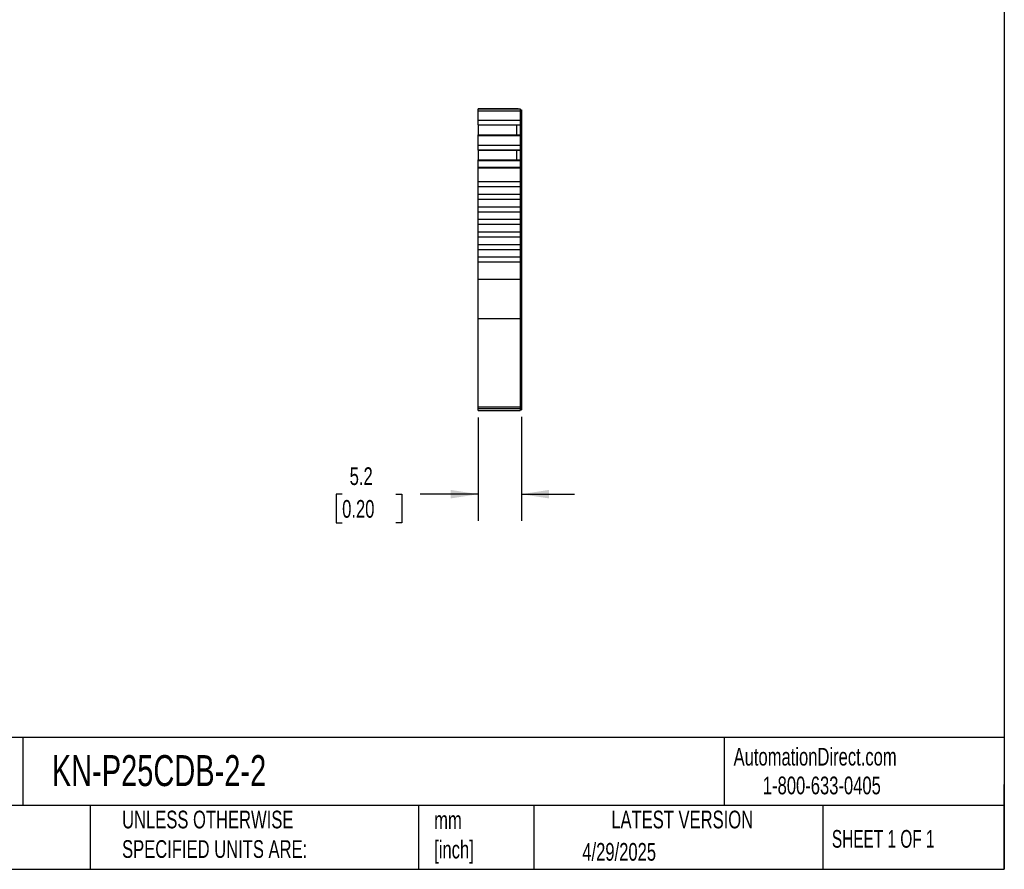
# Model space of a CAD drawing. Header units: millimetres. Extents: x 6 to 273, y 6 to 210.
# Tile 2 of 4: x 155 to 273, y 6 to 108. Entities that reach past the tile are written whole.
import ezdxf

# ---------------------------------------------------------------- set-up
doc = ezdxf.new("R2010")
doc.units = ezdxf.units.MM
doc.linetypes.add('SLD-Solid', pattern=[0])
doc.layers.add('DIMENSIONS', color=140, linetype='SLD-Solid', lineweight=25)
doc.layers.add('TEXT', color=140, linetype='SLD-Solid', lineweight=25)
doc.styles.add('SLDTEXTSTYLE0', font='TXT', dxfattribs={"width": 0.7})
doc.styles.add('SLDTEXTSTYLE1', font='TXT', dxfattribs={"width": 0.65})
doc.dimstyles.new('SLDDIMSTYLE1', dxfattribs={"dimtxt": 2.158008, "dimasz": 3.302, "dimexe": 0, "dimexo": 0.0625, "dimgap": 0.539502, "dimtad": 0, "dimtih": 1, "dimtoh": 1, "dimrnd": 1e-09, "dimzin": 12, "dimdsep": 46, "dimtxsty": 'SLDTEXTSTYLE0', "dimsah": 1, "dimcen": 0.09, "dimadec": 0, "dimazin": 3, "dimtfac": 1, "dimtmove": 0, "dimatfit": 0, "dimfxl": 0, "dimfrac": 2, "dimtolj": 1, "dimtzin": 12, "dimarcsym": 0})

# ---------------------------------------------------------------- blocks, each defined once
blk = doc.blocks.new('_D_3')
at = {"layer": 'DIMENSIONS'}
for p, q in [((210.18, 60.37), (210.18, 48.03)), ((215.33, 60.46), (215.33, 48.03)), ((193.91, 51.21), (193.19, 51.21)), ((193.19, 51.21), (193.19, 47.78)), ((200.32, 51.21), (201.05, 51.21)), ((201.05, 51.21), (201.05, 47.78)), ((210.18, 51.21), (203.25, 51.21)), ((215.33, 51.21), (221.68, 51.21)), ((193.19, 47.78), (193.91, 47.78)), ((201.05, 47.78), (200.32, 47.78))]:
    blk.add_line(p, q, dxfattribs=at)
for points in [[(210.18, 51.21), (206.88, 51.72), (206.88, 50.7)], [(215.33, 51.21), (218.63, 50.7), (218.63, 51.72)]]:
    blk.add_solid(points, dxfattribs=at)
at = {"layer": 'DIMENSIONS', "char_height": 2.117, "attachment_point": 1, "style": 'SLDTEXTSTYLE0'}
for s, insert in [('5.2', (194.81, 54.42)), ('0.20', (193.91, 50.51))]:
    blk.add_mtext(s, dxfattribs=dict(at, insert=insert))

msp = doc.modelspace()

# ---------------------------------------------------------------- linework, layer by layer
for p, q in [((210.18, 97.282), (215.18, 97.282)), ((210.18, 97.06), (210.18, 97.282)), ((210.18, 97.282), (210.574, 97.282)), ((210.574, 97.282), (210.18, 97.282)), ((210.18, 97.282), (210.574, 97.282)), ((210.574, 97.282), (210.18, 97.282)), ((210.18, 97.282), (211.055, 97.282)), ((210.18, 97.06), (215.18, 97.06)), ((210.18, 95.934), (210.18, 97.06)), ((211.055, 97.282), (210.48, 97.282)), ((211.055, 97.282), (210.48, 97.282)), ((210.48, 97.282), (210.48, 97.282)), ((211.055, 97.282), (210.574, 97.282)), ((210.68, 97.282), (210.98, 97.282)), ((210.98, 97.282), (210.68, 97.282)), ((210.68, 97.282), (210.68, 97.282)), ((210.68, 97.282), (210.98, 97.282)), ((210.98, 97.282), (210.68, 97.282)), ((210.68, 97.282), (210.68, 97.282)), ((210.78, 97.282), (210.78, 97.282)), ((210.78, 97.282), (210.78, 97.282)), ((210.98, 97.282), (210.98, 97.282)), ((211.055, 97.282), (210.98, 97.282)), ((210.98, 97.282), (210.98, 97.282)), ((210.98, 97.282), (210.98, 97.282)), ((211.055, 97.282), (210.98, 97.282)), ((210.98, 97.282), (210.98, 97.282)), ((211.055, 97.282), (210.981, 97.282)), ((210.981, 97.282), (211.055, 97.282)), ((214.529, 97.282), (210.981, 97.282)), ((210.981, 97.282), (214.529, 97.282)), ((214.33, 97.282), (211.18, 97.282)), ((214.455, 97.282), (215.18, 97.282)), ((214.53, 97.282), (214.455, 97.282)), ((214.53, 97.282), (214.455, 97.282)), ((214.529, 97.282), (214.455, 97.282)), ((214.455, 97.282), (214.529, 97.282)), ((214.68, 97.282), (214.455, 97.282)), ((214.68, 97.282), (214.455, 97.282)), ((214.53, 97.282), (214.53, 97.282)), ((214.83, 97.282), (214.53, 97.282)), ((214.83, 97.282), (214.53, 97.282)), ((214.53, 97.282), (214.53, 97.282)), ((214.53, 97.282), (214.53, 97.282)), ((214.83, 97.282), (214.53, 97.282)), ((214.83, 97.282), (214.53, 97.282)), ((214.53, 97.282), (214.53, 97.282)), ((214.68, 97.282), (214.68, 97.282)), ((214.73, 97.282), (214.73, 97.282)), ((214.73, 97.282), (214.73, 97.282)), ((214.83, 97.282), (214.83, 97.282)), ((214.83, 97.282), (214.83, 97.282)), ((214.93, 97.282), (214.93, 97.282)), ((214.93, 97.282), (214.93, 97.282)), ((215.18, 97.282), (215.18, 97.06)), ((215.18, 97.182), (215.33, 97.182)), ((215.18, 97.182), (215.33, 97.182)), ((215.18, 97.06), (215.18, 95.934)), ((215.18, 97.034), (215.33, 97.034)), ((215.33, 97.182), (215.33, 97.034)), ((215.33, 97.034), (215.33, 95.977)), ((210.18, 95.934), (215.18, 95.934)), ((210.18, 95.375), (210.18, 95.934)), ((210.18, 95.375), (215.18, 95.375)), ((210.18, 95.359), (210.18, 95.375)), ((210.18, 95.359), (210.18, 94.168)), ((210.18, 95.359), (214.73, 95.359)), ((214.73, 95.359), (215.18, 95.359)), ((214.73, 95.359), (214.73, 94.168)), ((215.18, 95.977), (215.33, 95.977)), ((215.18, 95.934), (215.18, 95.375)), ((215.18, 95.467), (215.33, 95.467)), ((215.18, 95.43), (215.33, 95.43)), ((215.18, 95.375), (215.18, 95.359)), ((215.18, 95.359), (215.18, 94.168)), ((215.33, 95.977), (215.33, 95.467)), ((215.33, 95.467), (215.33, 95.43)), ((215.33, 95.43), (215.33, 94.067)), ((210.18, 94.168), (215.18, 94.168)), ((210.18, 94.098), (210.18, 94.168)), ((215.18, 94.168), (215.18, 94.098)), ((210.18, 94.098), (215.18, 94.098)), ((210.18, 92.94), (210.18, 94.098)), ((215.18, 94.098), (215.18, 92.94)), ((215.18, 94.067), (215.33, 94.067)), ((215.18, 94.003), (215.33, 94.003)), ((215.18, 92.983), (215.33, 92.983)), ((215.33, 94.067), (215.33, 94.003)), ((215.33, 94.003), (215.33, 92.983)), ((215.33, 92.983), (215.33, 92.473)), ((210.18, 92.94), (215.18, 92.94)), ((210.18, 92.381), (210.18, 92.94)), ((210.18, 92.381), (215.18, 92.381)), ((210.18, 92.365), (210.18, 92.381)), ((210.18, 92.365), (210.18, 91.174)), ((210.18, 92.365), (214.73, 92.365)), ((214.73, 92.365), (215.18, 92.365)), ((214.73, 92.365), (214.73, 91.174)), ((215.18, 92.94), (215.18, 92.381)), ((215.18, 92.473), (215.33, 92.473)), ((215.18, 92.436), (215.33, 92.436)), ((215.18, 92.381), (215.18, 92.365)), ((215.18, 92.365), (215.18, 91.174)), ((215.33, 92.473), (215.33, 92.436)), ((215.33, 92.436), (215.33, 91.073)), ((210.18, 91.174), (215.18, 91.174)), ((210.18, 91.104), (210.18, 91.174)), ((210.18, 91.104), (215.18, 91.104)), ((210.18, 90.331), (210.18, 91.104)), ((215.18, 91.174), (215.18, 91.104)), ((215.18, 91.104), (215.18, 90.331)), ((215.18, 91.073), (215.33, 91.073)), ((215.18, 91.01), (215.33, 91.01)), ((215.33, 91.073), (215.33, 91.01)), ((215.33, 91.01), (215.33, 90.305)), ((210.18, 90.331), (215.18, 90.331)), ((210.18, 90.253), (210.18, 90.331)), ((210.18, 90.253), (215.18, 90.253)), ((210.18, 88.582), (210.18, 90.253)), ((215.18, 90.331), (215.18, 90.253)), ((215.18, 90.305), (215.33, 90.305)), ((215.18, 90.253), (215.18, 88.582)), ((215.18, 90.253), (215.33, 90.253)), ((215.33, 90.305), (215.33, 90.253)), ((215.33, 90.253), (215.33, 76.921)), ((210.18, 88.582), (215.18, 88.582)), ((210.18, 87.982), (210.18, 88.582)), ((215.18, 88.582), (215.18, 87.982)), ((210.18, 87.982), (215.18, 87.982)), ((210.18, 87.082), (210.18, 87.982)), ((215.18, 87.982), (215.18, 87.082)), ((210.18, 87.082), (215.18, 87.082)), ((210.18, 86.482), (210.18, 87.082)), ((210.18, 86.482), (215.18, 86.482)), ((210.18, 85.582), (210.18, 86.482)), ((215.18, 87.082), (215.18, 86.482)), ((215.18, 86.482), (215.18, 85.582)), ((210.18, 84.982), (210.18, 85.582)), ((210.18, 85.582), (215.18, 85.582)), ((210.18, 84.982), (215.18, 84.982)), ((210.18, 84.082), (210.18, 84.982)), ((215.18, 85.582), (215.18, 84.982)), ((215.18, 84.982), (215.18, 84.082)), ((210.18, 84.082), (215.18, 84.082)), ((210.18, 83.482), (210.18, 84.082)), ((215.18, 84.082), (215.18, 83.482)), ((210.18, 83.482), (215.18, 83.482)), ((210.18, 82.582), (210.18, 83.482)), ((210.18, 82.582), (215.18, 82.582)), ((210.18, 81.982), (210.18, 82.582)), ((215.18, 83.482), (215.18, 82.582)), ((215.18, 82.582), (215.18, 81.982)), ((210.18, 81.982), (215.18, 81.982)), ((210.18, 81.082), (210.18, 81.982)), ((215.18, 81.982), (215.18, 81.082)), ((210.18, 81.082), (215.18, 81.082)), ((210.18, 80.482), (210.18, 81.082)), ((210.18, 80.482), (215.18, 80.482)), ((210.18, 79.582), (210.18, 80.482)), ((215.18, 81.082), (215.18, 80.482)), ((215.18, 80.482), (215.18, 79.582)), ((210.18, 79.582), (215.18, 79.582)), ((210.18, 78.982), (210.18, 79.582)), ((210.18, 78.982), (215.18, 78.982)), ((210.18, 76.921), (210.18, 78.982)), ((215.18, 79.582), (215.18, 78.982)), ((215.18, 78.982), (215.18, 76.921)), ((210.18, 76.921), (215.18, 76.921)), ((210.18, 72.208), (210.18, 76.921)), ((215.18, 76.921), (215.18, 72.208)), ((215.18, 76.921), (215.33, 76.921)), ((215.33, 76.921), (215.33, 72.302)), ((210.18, 72.208), (215.18, 72.208)), ((210.18, 61.636), (210.18, 72.208)), ((215.18, 72.302), (215.33, 72.302)), ((215.18, 72.208), (215.18, 61.636)), ((215.33, 72.302), (215.33, 61.731)), ((210.18, 61.636), (215.18, 61.636)), ((210.18, 61.472), (210.18, 61.636)), ((210.18, 61.472), (215.18, 61.472)), ((210.18, 61.21), (210.18, 61.472)), ((210.18, 61.21), (215.18, 61.21)), ((210.18, 61.21), (215.18, 61.21)), ((215.18, 61.731), (215.33, 61.731)), ((215.18, 61.636), (215.18, 61.472)), ((215.18, 61.572), (215.33, 61.572)), ((215.18, 61.472), (215.18, 61.21)), ((215.18, 61.31), (215.33, 61.31)), ((215.18, 61.31), (215.33, 61.31)), ((215.33, 61.731), (215.33, 61.572)), ((215.33, 61.572), (215.33, 61.31))]:
    msp.add_line(p, q)
at = {"flags": 128}
for points in [[(214.93, 97.282), (214.894, 97.282), (214.787, 97.282), (214.611, 97.282), (214.373, 97.282), (214.078, 97.282), (213.735, 97.282), (213.354, 97.282), (212.945, 97.282), (212.52, 97.282), (212.091, 97.282), (211.671, 97.282), (211.27, 97.282), (210.901, 97.282), (210.574, 97.282)], [(214.93, 97.282), (214.894, 97.282), (214.787, 97.282), (214.611, 97.282), (214.373, 97.282), (214.078, 97.282), (213.735, 97.282), (213.354, 97.282), (212.945, 97.282), (212.52, 97.282), (212.091, 97.282), (211.671, 97.282), (211.27, 97.282), (210.901, 97.282), (210.574, 97.282)], [(211.055, 97.282), (210.901, 97.282), (210.574, 97.282)], [(211.18, 97.282), (211.141, 97.282), (211.104, 97.282), (211.069, 97.282), (211.039, 97.282), (211.014, 97.282), (210.995, 97.282), (210.984, 97.282), (210.98, 97.282)], [(211.055, 97.282), (211.039, 97.282), (211.014, 97.282), (210.995, 97.282), (210.984, 97.282), (210.98, 97.282)], [(214.53, 97.282), (214.526, 97.282), (214.515, 97.282), (214.496, 97.282), (214.471, 97.282), (214.441, 97.282), (214.407, 97.282), (214.369, 97.282), (214.33, 97.282)], [(214.93, 97.282), (214.894, 97.282), (214.787, 97.282), (214.611, 97.282), (214.455, 97.282)], [(214.93, 97.282), (214.894, 97.282), (214.787, 97.282), (214.611, 97.282), (214.455, 97.282)], [(214.53, 97.282), (214.526, 97.282), (214.515, 97.282), (214.496, 97.282), (214.471, 97.282), (214.455, 97.282)]]:
    msp.add_lwpolyline(points, dxfattribs=at)
for points in [[(210.78, 97.282), (210.78, 97.282), (210.8, 97.282), (210.878, 97.282), (210.934, 97.282), (210.981, 97.282)], [(210.981, 97.282), (210.934, 97.282), (210.878, 97.282), (210.8, 97.282), (210.78, 97.282), (210.78, 97.282)], [(210.78, 97.282), (210.78, 97.282), (210.8, 97.282), (210.878, 97.282), (210.934, 97.282), (210.981, 97.282)], [(210.981, 97.282), (210.934, 97.282), (210.878, 97.282), (210.8, 97.282), (210.78, 97.282), (210.78, 97.282)], [(214.529, 97.282), (214.577, 97.282), (214.632, 97.282), (214.71, 97.282), (214.73, 97.282), (214.73, 97.282)], [(214.73, 97.282), (214.73, 97.282), (214.71, 97.282), (214.632, 97.282), (214.577, 97.282), (214.529, 97.282)], [(214.529, 97.282), (214.577, 97.282), (214.632, 97.282), (214.71, 97.282), (214.73, 97.282), (214.73, 97.282)], [(214.73, 97.282), (214.73, 97.282), (214.71, 97.282), (214.632, 97.282), (214.577, 97.282), (214.529, 97.282)]]:
    msp.add_open_spline(points, degree=3, knots=[0, 0, 0, 0, 0.5, 0.5, 1, 1, 1, 1])
at = {"layer": 'TEXT'}
for p, q in [((273.05, 209.55), (273.05, 6.35)), ((273.05, 22.126), (6.35, 22.126)), ((155.759, 22.126), (155.759, 13.97)), ((239.575, 22.126), (239.575, 13.97)), ((273.05, 6.35), (273.05, 16.51)), ((273.05, 13.97), (6.35, 13.97)), ((163.78, 13.97), (163.78, 6.35)), ((203.024, 13.97), (203.024, 6.35)), ((216.812, 13.97), (216.812, 6.35)), ((251.349, 13.97), (251.349, 6.35)), ((6.35, 6.35), (273.05, 6.35))]:
    msp.add_line(p, q, dxfattribs=at)

# ---------------------------------------------------------------- texts
for s, insert, char_height, attachment_point, style in [('KN-P25CDB-2-2', (159.208, 20.006), 3.70417, 1, 'SLDTEXTSTYLE0'), ('AutomationDirect.com', (240.695, 20.877), 2.11667, 1, 'SLDTEXTSTYLE0'), ('1-800-633-0405', (244.192, 17.437), 2.11667, 1, 'SLDTEXTSTYLE0'), ('UNLESS OTHERWISE ^JSPECIFIED UNITS ARE:', (167.608, 13.361), 2.11667, 1, 'SLDTEXTSTYLE0'), ('LATEST VERSION', (234.552, 13.364), 2.11667, 2, 'SLDTEXTSTYLE0'), ('mm^J[inch]', (204.907, 13.297), 2.1167, 1, 'SLDTEXTSTYLE0'), ('SHEET 1 OF 1', (252.441, 11.051), 2.11667, 1, 'SLDTEXTSTYLE1'), ('4/29/2025', (222.613, 9.497), 2.1167, 1, 'SLDTEXTSTYLE0')]:
    msp.add_mtext(s, dxfattribs=dict(at, insert=insert, char_height=char_height, attachment_point=attachment_point, style=style))

# ---------------------------------------------------------------- dimensions: what is measured, and where the dimension line sits
at = {"layer": 'DIMENSIONS'}
dim = msp.add_linear_dim(base=(215.33, 51.21), p1=(210.18, 61.636), p2=(215.33, 61.731), angle=0, dimstyle='SLDDIMSTYLE1', dxfattribs=at)
dim.commit()
dim.dimension.update_dxf_attribs({"geometry": '_D_3', "text_midpoint": (197.118, 51.21), "dimtype": 160})

doc.saveas('drawing.dxf')
